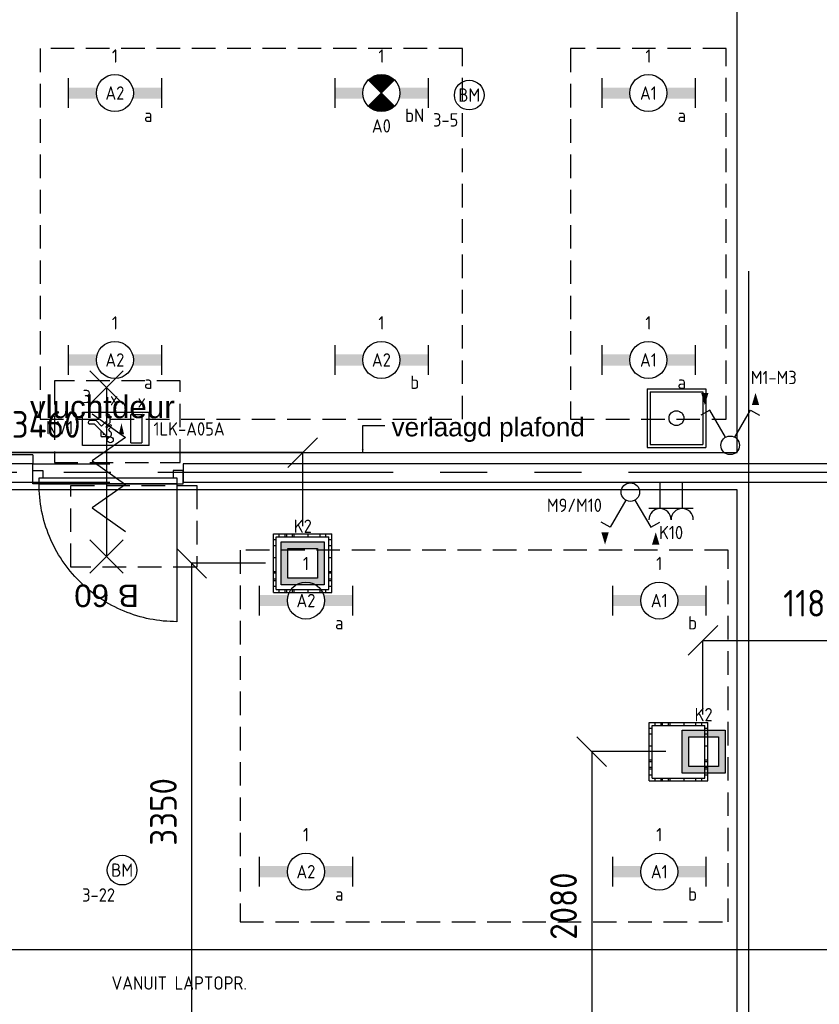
# Model space of a CAD drawing. Header units: millimetres. Extents: x -38031 to 110605, y -30229 to 92226.
# Tile 244 of 256: x 93413 to 98808, y 25479 to 32120. Entities that reach past the tile are written whole.
import ezdxf
from ezdxf.enums import TextEntityAlignment as Align

# ---------------------------------------------------------------- set-up
doc = ezdxf.new("R2010")
doc.units = ezdxf.units.MM
doc.header["$LTSCALE"] = 50
doc.set_wipeout_variables(frame=1)
doc.header["$PDMODE"] = 1
for name, pattern in [('E_GOOT3', [5, 4, -1]), ('HIDDEN2', [4.7625, 3.175, -1.5875]), ('PHANTOM', [63.5, 31.75, -6.35, 6.35, -6.35, 6.35, -6.35]), ('STYLE_01', [0.41664, 0.20828, -0.20836])]:
    doc.linetypes.add(name, pattern=pattern)
for name, color, linetype in [('AB$1A---_ATTRIB035', 8, 'Continuous'), ('AL$1A---_ALGEMEEN', 8, 'Continuous'), ('AL------_MAATVOERING', 2, 'Continuous'), ('AT$1A---_TEKST100', 8, 'Continuous'), ('BOUWKUNDIG', 8, 'Continuous'), ('EB6511--_ATTRIB', 2, 'Continuous'), ('EL6121--', 3, 'Continuous'), ('EL6131--_WG', 3, 'Continuous'), ('EL6222--', 3, 'Continuous'), ('EL6311--', 3, 'Continuous'), ('el6311--nv', 7, 'Continuous'), ('EL6350--', 3, 'Continuous'), ('EL6511--', 3, 'Continuous'), ('Kastenscheiding', 4, 'PHANTOM'), ('LICHT_TEXT018', 1, 'Continuous'), ('versterkte strook', 7, 'Continuous'), ('Vloerdoos (2e)', 51, 'Continuous'), ('Vloerdoos (OUD)', 51, 'Continuous'), ('Zonwering', 3, 'Continuous')]:
    doc.layers.add(name, color=color, linetype=linetype)
doc.styles.add('Arial', font='ARIAL.TTF')
doc.styles.add('BURO-018', font='iso.shx', dxfattribs={"height": 90})
doc.styles.get("Standard").update_dxf_attribs({"font": 'iso.shx'})
doc.dimstyles.new('STABICAD', dxfattribs={"dimscale": 100, "dimtxt": 1.8, "dimasz": 2, "dimexe": 0, "dimexo": 2.5, "dimgap": 1.5, "dimtad": 0, "dimdec": 0, "dimrnd": 10, "dimzin": 0, "dimdsep": 46, "dimtxsty": 'Standard', "dimblk1": 'OBLIQUE', "dimblk2": 'OBLIQUE', "dimsah": 1, "dimcen": -3, "dimadec": 0, "dimazin": 0, "dimtfac": 1, "dimtdec": 0, "dimtofl": 0, "dimtmove": 2, "dimatfit": 3, "dimfxl": 0, "dimtvp": 1.055556, "dimtolj": 1, "dimtzin": 0, "dimarcsym": 0})

# ---------------------------------------------------------------- blocks, each defined once
blk = doc.blocks.new('111405A')
at = {"color": 0, "linetype": 'Continuous'}
for p, q in [((-2.74, 7), (-3.95, 6.3)), ((-0.62, 3.33), (-2.74, 7)), ((0.62, 3.33), (2.74, 7)), ((2.74, 7), (3.95, 6.3))]:
    blk.add_line(p, q, dxfattribs=at)
at = {"color": 0}
for points in [[(-3.42, 7.67, 0, 1, 0), (-3.42, 9.33, 1, 1, 0)], [(3.42, 9.33, 0, 1, 0), (3.42, 7.67, 1, 1, 0)]]:
    blk.add_lwpolyline(points, format="xyseb", dxfattribs=at)
at = {"color": 0, "linetype": 'Continuous'}
blk.add_circle((0, 2.25), 1.25, dxfattribs=at)
at = {"color": 0, "linetype": 'Continuous', "style": 'BURO-018', "flags": 1}
blk.add_attdef('E_MATCODE', text='', height=1.8, dxfattribs=at).set_placement((0, 0), align=Align.MIDDLE)
blk = doc.blocks.new('_Oblique')
at = {"color": 0, "linetype": 'ByBlock', "lineweight": -2}
blk.add_line((-0.5, -0.5), (0.5, 0.5), dxfattribs=at)
blk = doc.blocks.new('*D27')
at = {"layer": 'AL------_MAATVOERING', "color": 0, "lineweight": -2}
for p, q in [((95072.4, 28454.1), (94572.4, 28454.1)), ((94572.4, 28454.1), (94572.4, 25100)), ((95072.4, 25100), (94572.4, 25100))]:
    blk.add_line(p, q, dxfattribs=at)
at = {"layer": 'Defpoints', "color": 0}
for p in [(95322.4, 28454.1), (94572.4, 25100), (95322.4, 25100)]:
    blk.add_point(p, dxfattribs=at)
at = {"layer": 'AL------_MAATVOERING', "color": 0, "lineweight": -2, "xscale": 200, "yscale": 200, "zscale": 200}
for p, rotation in [((94572.4, 28454.1), 90), ((94572.4, 25100), 270)]:
    blk.add_blockref('_Oblique', p, dxfattribs=dict(at, rotation=rotation))
at = {"layer": 'AL------_MAATVOERING', "color": 0, "insert": (94382.4, 26777.1), "char_height": 180, "attachment_point": 5, "rotation": 90}
blk.add_mtext('\\A1;3350', dxfattribs=at)
blk = doc.blocks.new('*D30')
at = {"layer": 'AL------_MAATVOERING', "color": 0, "lineweight": -2}
for p, q in [((91860, 28704.1), (91860, 29200)), ((95322.4, 29200), (91860, 29200)), ((95322.4, 28704.1), (95322.4, 29200))]:
    blk.add_line(p, q, dxfattribs=at)
at = {"layer": 'Defpoints', "color": 0}
for p in [(91860, 29200), (91860, 28454.1), (95322.4, 28454.1)]:
    blk.add_point(p, dxfattribs=at)
at = {"layer": 'AL------_MAATVOERING', "color": 0, "lineweight": -2, "xscale": 200, "yscale": 200, "zscale": 200, "rotation": 180}
blk.add_blockref('_Oblique', (91860, 29200), dxfattribs=at)
at = {"layer": 'AL------_MAATVOERING', "color": 0, "lineweight": -2, "xscale": 200, "yscale": 200, "zscale": 200}
blk.add_blockref('_Oblique', (95322.4, 29200), dxfattribs=at)
at = {"layer": 'AL------_MAATVOERING', "color": 0, "insert": (93591.2, 29390), "char_height": 180, "attachment_point": 5}
blk.add_mtext('\\A1;3460', dxfattribs=at)
blk = doc.blocks.new('*D31')
at = {"layer": 'AL------_MAATVOERING', "color": 0, "lineweight": -2}
for p, q in [((97772.6, 27183.4), (97272.6, 27183.4)), ((97272.6, 27183.4), (97272.6, 25100)), ((97772.6, 25100), (97272.6, 25100))]:
    blk.add_line(p, q, dxfattribs=at)
at = {"layer": 'Defpoints', "color": 0}
for p in [(98022.6, 27183.4), (97272.6, 25100), (98022.6, 25100)]:
    blk.add_point(p, dxfattribs=at)
at = {"layer": 'AL------_MAATVOERING', "color": 0, "lineweight": -2, "xscale": 200, "yscale": 200, "zscale": 200}
for p, rotation in [((97272.6, 27183.4), 90), ((97272.6, 25100), 270)]:
    blk.add_blockref('_Oblique', p, dxfattribs=dict(at, rotation=rotation))
at = {"layer": 'AL------_MAATVOERING', "color": 0, "insert": (97082.6, 26141.7), "char_height": 180, "attachment_point": 5, "rotation": 90}
blk.add_mtext('\\A1;2080', dxfattribs=at)
blk = doc.blocks.new('*D32')
at = {"layer": 'AL------_MAATVOERING', "color": 0, "lineweight": -2}
for p, q in [((98022.6, 27433.4), (98022.6, 27933.4)), ((98022.6, 27933.4), (99205, 27933.4)), ((99205, 27433.4), (99205, 27933.4))]:
    blk.add_line(p, q, dxfattribs=at)
at = {"layer": 'Defpoints', "color": 0}
for p in [(99205, 27933.4), (98022.6, 27183.4), (99205, 27183.4)]:
    blk.add_point(p, dxfattribs=at)
at = {"layer": 'AL------_MAATVOERING', "color": 0, "lineweight": -2, "xscale": 200, "yscale": 200, "zscale": 200, "rotation": 180}
blk.add_blockref('_Oblique', (98022.6, 27933.4), dxfattribs=at)
at = {"layer": 'AL------_MAATVOERING', "color": 0, "lineweight": -2, "xscale": 200, "yscale": 200, "zscale": 200}
blk.add_blockref('_Oblique', (99205, 27933.4), dxfattribs=at)
at = {"layer": 'AL------_MAATVOERING', "color": 0, "insert": (98762, 28184.3), "char_height": 180, "attachment_point": 5}
blk.add_mtext('\\A1;1180', dxfattribs=at)
blk = doc.blocks.new('1115B6630')
at = {"color": 0}
for p, q in [((-6.3, 2), (-6.3, -2)), ((6.3, 2), (6.3, -2))]:
    blk.add_line(p, q, dxfattribs=at)
at = {"color": 0, "linetype": 'Continuous'}
blk.add_circle((0, 0), 2.5, dxfattribs=at)
at = {"color": 0}
for points in [[(-2.5, 0.75), (-6.3, 0.75), (-2.5, -0.75), (-6.3, -0.75)], [(2.5, 0.75), (6.3, 0.75), (2.5, -0.75), (6.3, -0.75)]]:
    blk.add_solid(points, dxfattribs=at)
at = {"color": 0, "linetype": 'Continuous', "style": 'BURO-018'}
for tag, p in [('E_GKAST', (0, 8)), ('E_GROEP', (0, 5)), ('E_SGROEP', (4.5, 5)), ('E_ARMCODE', (0, 0)), ('E_SLET', (4.5, -3))]:
    blk.add_attdef(tag, text='', height=1.8, dxfattribs=at).set_placement(p, align=Align.MIDDLE)
blk = doc.blocks.new('E00018')
at = {"color": 0, "linetype": 'Continuous'}
for p, q in [((-1.77, -1.77), (1.77, 1.77)), ((1.77, -1.77), (-1.77, 1.77))]:
    blk.add_line(p, q, dxfattribs=at)
at = {"color": 0, "linetype": 'Continuous', "const_width": 2.5}
for points in [[(-0.88, 0.88, -0.198912), (0, 1.25, -0.198912), (0.88, 0.88, -1)], [(-0.88, -0.88, 0.198912), (0, -1.25, 0.198912), (0.88, -0.88, 1)]]:
    blk.add_lwpolyline(points, format="xyb", dxfattribs=at)
blk = doc.blocks.new('1115B6630-NO1')
at = {"color": 0}
for p, q in [((-6.3, 2), (-6.3, -2)), ((6.3, 2), (6.3, -2))]:
    blk.add_line(p, q, dxfattribs=at)
at = {"color": 0, "linetype": 'Continuous'}
blk.add_circle((0, 0), 2.5, dxfattribs=at)
at = {"color": 0}
for points in [[(-2.5, 0.75), (-6.3, 0.75), (-2.5, -0.75), (-6.3, -0.75)], [(2.5, 0.75), (6.3, 0.75), (2.5, -0.75), (6.3, -0.75)]]:
    blk.add_solid(points, dxfattribs=at)
at = {"color": 0, "zscale": 50}
blk.add_blockref('E00018', (0, 0), dxfattribs=at)
at = {"color": 0, "linetype": 'Continuous', "style": 'BURO-018'}
for tag, p in [('E_GKAST', (0, 8)), ('E_GROEP', (0, 5)), ('E_SGROEP', (4.5, 5)), ('E_ARMCODE', (0, 0)), ('E_SLET', (4.5, -3))]:
    blk.add_attdef(tag, text='', height=1.8, dxfattribs=at).set_placement(p, align=Align.MIDDLE)
blk = doc.blocks.new('E00414')
at = {"color": 0, "linetype": 'Continuous'}
for p, q in [((-2.9, -2.9), (-2.9, 2.9)), ((-2.9, 2.9), (2.9, 2.9)), ((2.9, 2.9), (2.9, -2.9)), ((-2, 2), (2, 2)), ((-2, -2), (-2, 2)), ((2, 2), (2, -2)), ((2, -2), (-2, -2)), ((2.9, -2.9), (-2.9, -2.9))]:
    blk.add_line(p, q, dxfattribs=at)
at = {"color": 0}
for points in [[(-2.9, 2.9), (2.9, 2.9), (-2, 2), (2, 2)], [(-2, -2), (-2.9, -2.9), (-2, 2), (-2.9, 2.9)], [(2, 2), (2.9, 2.9), (2, -2), (2.9, -2.9)], [(2, -2), (2.9, -2.9), (-2, -2), (-2.9, -2.9)]]:
    blk.add_solid(points, dxfattribs=at)
at = {"color": 0, "linetype": 'Continuous', "style": 'BURO-018'}
for tag, p in [('E_GKAST', (0, 8)), ('E_GROEP', (0, 5)), ('E_SGROEP', (4.5, 5))]:
    blk.add_attdef(tag, text='', height=1.8, dxfattribs=at).set_placement(p, align=Align.MIDDLE)
at = {"color": 0, "linetype": 'Continuous', "style": 'BURO-018', "flags": 1}
for tag, p in [('E_VERMCODE', (13, 5)), ('E_MATCODE', (0, 0))]:
    blk.add_attdef(tag, text='', height=1.8, dxfattribs=at).set_placement(p, align=Align.MIDDLE)
blk = doc.blocks.new('E00126')
at = {"color": 0, "linetype": 'Continuous'}
for p, q in [((-3, 4.5), (3, 4.5)), ((-1.5, 1), (-1.5, 4.5)), ((1.5, 1), (1.5, 4.5))]:
    blk.add_line(p, q, dxfattribs=at)
for centre in [(-1.5, 6), (1.5, 6)]:
    blk.add_arc(centre, 1.5, 180, 0, dxfattribs=at)
at = {"color": 0, "linetype": 'Continuous', "style": 'BURO-018'}
for tag, p in [('E_GKAST', (0, 11.5)), ('E_GROEP', (0, 8.5)), ('E_SGROEP', (4.5, 8.5))]:
    blk.add_attdef(tag, text='', height=1.8, dxfattribs=at).set_placement(p, align=Align.MIDDLE)
at = {"color": 0, "linetype": 'Continuous', "style": 'BURO-018', "flags": 1}
for tag, p in [('E_VERMCODE', (13, 8.5)), ('E_MATCODE', (0, 0))]:
    blk.add_attdef(tag, text='', height=1.8, dxfattribs=at).set_placement(p, align=Align.MIDDLE)
blk = doc.blocks.new('E00170')
at = {"color": 0, "linetype": 'Continuous'}
for q in [(5, 8.66), (-5, -8.66)]:
    blk.add_line((0, 0), q, dxfattribs=at)
for points in [[(5, 8.66, 0, 1, 0), (3.5, 6.062, 1, 1, 0)], [(-5, -8.66, 0, 1, 0), (-3.5, -6.062, 1, 1, 0)]]:
    blk.add_lwpolyline(points, format="xyseb", dxfattribs=at)
at = {"color": 0, "const_width": 0.5}
blk.add_lwpolyline([(-0.25, 0, 1), (0.25, 0, 1)], format="xyb", close=True, dxfattribs=at)
at = {"color": 0, "linetype": 'Continuous'}
blk.add_circle((0, 0), 0.5, dxfattribs=at)
blk = doc.blocks.new('E00123')
at = {"color": 0, "linetype": 'Continuous'}
blk.add_circle((0, 0), 2, dxfattribs=at)
at = {"color": 0, "linetype": 'Continuous', "style": 'BURO-018'}
for tag, p in [('E_TEXT1', (0, 4.5)), ('E_TEXT2', (0, 0))]:
    blk.add_attdef(tag, text='', height=1.8, dxfattribs=at).set_placement(p, align=Align.MIDDLE)
at = {"color": 0, "linetype": 'Continuous', "style": 'BURO-018', "flags": 1}
blk.add_attdef('E_MATCODE', (0, 0), '', height=1.8, dxfattribs=at)
blk = doc.blocks.new('1115C2J')
at = {"color": 0, "linetype": 'Continuous'}
for p, q in [((-4.5, 5.5), (4.5, 5.5)), ((-4.5, 1), (-4.5, 5.5)), ((4.5, 1), (4.5, 5.5)), ((-2.68, 4.35), (-3.52, 4.35)), ((-1.94, 3.61), (-2.68, 4.35)), ((-1.24, 4.31), (-1.94, 3.61)), ((-1.37, 3.5), (-0.76, 4.11)), ((-1.24, 4.31), (-1.24, 4.91)), ((-0.76, 4.11), (-0.76, 4.91)), ((2, 5.15), (3.5, 5.15)), ((2, 1.35), (2, 5.15)), ((3.5, 5.15), (3.5, 1.35)), ((-2.88, 3.87), (-3.52, 3.87)), ((-1.27, 2.26), (-2.88, 3.87)), ((-1.94, 2.93), (-2.04, 2.83)), ((-2.04, 2.83), (-2.04, 2.34)), ((-1.71, 2.7), (-1.72, 2.7)), ((-1.72, 2.7), (-1.72, 2.46)), ((-1.23, 3.35), (-1.37, 3.5)), ((-0.87, 3.71), (-1.23, 3.35)), ((-0.65, 3.49), (-1.01, 3.13)), ((-0.71, 2.83), (-1.01, 3.13)), ((-0.99, 2.14), (-1.84, 2.14)), ((-1.47, 2.46), (-1.72, 2.46)), ((2, 1.35), (3.5, 1.35)), ((4.5, 1), (-4.5, 1))]:
    blk.add_line(p, q, dxfattribs=at)
blk.add_lwpolyline([(0.75, 4, 0, 0.7, 0), (0.75, 2.5, 0.7, 0.7, 0)], format="xyseb", dxfattribs=at)
blk.add_circle((-0.76, 1.75), 0.4, dxfattribs=at)
for centre, radius, start, end in [((-3.52, 4.11), 0.24, 90, 270), ((-1, 4.91), 0.24, 0, 180), ((-0.99, 2.54), 0.4, 225, 45), ((-0.76, 3.6), 0.16, 315, 135), ((-1.84, 2.34), 0.2, 180, 270)]:
    blk.add_arc(centre, radius, start, end, dxfattribs=at)
at = {"color": 0, "linetype": 'Continuous', "style": 'BURO-018'}
for tag, p in [('E_GKAST', (0, 15.17)), ('E_GROEP', (0, 12.17)), ('E_SGROEP', (4.5, 12.17)), ('E_ARMCODE', (0, 8))]:
    blk.add_attdef(tag, text='', height=1.8, dxfattribs=at).set_placement(p, align=Align.MIDDLE)
at = {"layer": 'EL6350--', "color": 1, "style": 'BURO-018'}
blk.add_text('x', height=1.8, rotation=180, dxfattribs=at).set_placement((0.3, 7.65))
blk = doc.blocks.new('DOORVOERDOOS (2e)')
at = {"layer": 'Vloerdoos (OUD)'}
for p, q in [((-27.5, 367.5), (-27.5, -27.5)), ((-27.5, 367.5), (367.5, 367.5)), ((-7.5, 347.5), (347.5, 347.5)), ((-7.5, 347.5), (-7.5, -7.5)), ((347.5, 347.5), (347.5, -7.5)), ((367.5, 367.5), (367.5, -27.5)), ((-27.5, -27.5), (367.5, -27.5)), ((-7.5, -7.5), (347.5, -7.5))]:
    blk.add_line(p, q, dxfattribs=at)
blk.add_circle((170, 170), 50, dxfattribs=at)
blk = doc.blocks.new('VLOERDOOS (2e)')
at = {"layer": 'Vloerdoos (OUD)'}
for p, q in [((0, 395), (395, 395)), ((0, 395), (0, 0)), ((0, 355), (20, 355)), ((20, 375), (20, 20)), ((20, 375), (375, 375)), ((40, 375), (40, 395)), ((80, 375), (80, 395)), ((90, 375), (90, 395)), ((130, 375), (130, 395)), ((140, 375), (140, 395)), ((235, 375), (235, 395)), ((315, 375), (315, 395)), ((355, 375), (355, 395)), ((375, 375), (375, 20)), ((375, 355), (395, 355)), ((395, 395), (395, 0)), ((0, 315), (20, 315)), ((0, 305), (20, 305)), ((375, 315), (395, 315)), ((375, 305), (395, 305)), ((0, 265), (20, 265)), ((0, 255), (20, 255)), ((375, 265), (395, 265)), ((375, 255), (395, 255)), ((0, 160), (20, 160)), ((375, 160), (395, 160)), ((0, 80), (20, 80)), ((375, 80), (395, 80)), ((0, 40), (20, 40)), ((0, 0), (395, 0)), ((20, 20), (375, 20)), ((40, 0), (40, 20)), ((80, 0), (80, 20)), ((90, 0), (90, 20)), ((130, 0), (130, 20)), ((140, 0), (140, 20)), ((235, 0), (235, 20)), ((315, 0), (315, 20)), ((355, 0), (355, 20)), ((375, 40), (395, 40))]:
    blk.add_line(p, q, dxfattribs=at)
blk = doc.blocks.new('tekst 6 pts regel')
at = {"layer": 'AL$1A---_ALGEMEEN', "color": 0, "style": 'Arial'}
blk.add_attdef('regel_tekst', text='', height=151.5, dxfattribs=at).set_placement((0, -41.1), align=Align.TOP_CENTER)
at = {"layer": 'AL$1A---_ALGEMEEN', "color": 0, "flags": 1}
for tag, p in [('naam_ruimte', (-223.5, -516.2)), ('oppervlakte', (-223.5, -788.9)), ('stramiennummer', (-223.5, -1061.6))]:
    blk.add_attdef(tag, p, '', height=151.5, dxfattribs=at)
blk = doc.blocks.new('Group-35')
at = {"layer": 'AL$1A---_ALGEMEEN', "color": 0}
for p, q in [((-97.5, 382.003125), (127.5, 157.003125)), ((-97.5, 157.003125), (127.5, 382.003125))]:
    blk.add_line(p, q, dxfattribs=at)
at = {"layer": 'AL$1A---_ALGEMEEN', "color": 0, "flags": 1}
blk.add_attdef('B60_30', (-97.5, 157.003125), '', height=0.2, dxfattribs=at)
blk = doc.blocks.new('Group-36')
at = {"layer": 'AL$1A---_ALGEMEEN', "color": 0}
for p, q in [((-97.5, -757.809375), (127.5, -982.809375)), ((-97.5, -982.809375), (127.5, -757.809375))]:
    blk.add_line(p, q, dxfattribs=at)
at = {"layer": 'AL$1A---_ALGEMEEN', "color": 0, "flags": 1}
blk.add_attdef('B60_30', (-97.5, -982.809375), '', height=0.2, dxfattribs=at)
blk = doc.blocks.new('WBDBO 60 min')
at = {"layer": 'AL$1A---_ALGEMEEN', "color": 0}
blk.add_line((15, -870.3), (15, 269.5), dxfattribs=at)
for name in ['Group-35', 'Group-36']:
    blk.add_blockref(name, (0, 0), dxfattribs=at)
at = {"layer": 'AT$1A---_TEKST100', "style": 'Arial'}
blk.add_text('B 60', height=151.52, dxfattribs=at).set_placement((15, 413.9), align=Align.BOTTOM_CENTER)
blk = doc.blocks.new('WBDBO 60 min.zelfsl.')
at = {"layer": 'AL$1A---_ALGEMEEN', "color": 0}
blk.add_lwpolyline([(112.5, -692.4), (-112.5, -533.5), (112.5, -374.7), (-112.5, -215.8), (112.5, -57), (-112.5, 101.9)], dxfattribs=at)
blk.add_blockref('WBDBO 60 min', (0, 0), dxfattribs=at)
blk = doc.blocks.new('32x_hout-mk 962-p')
at = {"color": 0}
for points in [[(-32.7, -77), (-32.7, -10), (-122.7, -10), (-122.7, -77)], [(-122.7, -957), (-32.7, -957), (-32.7, -1024), (-122.7, -1024)]]:
    blk.add_wipeout(points, dxfattribs=at).dxf.layer = 'AL$1A---_ALGEMEEN'
at = {"layer": 'AL$1A---_ALGEMEEN', "color": 0}
for points in [[(-32.7, -77), (-32.7, -10), (-122.7, -10), (-122.7, -77)], [(897, -74.8), (896.2, -97.6), (894.8, -120.4), (892.8, -143.2), (890.3, -165.8), (887.2, -188.5), (883.6, -211), (879.4, -233.4), (874.7, -255.8), (869.4, -278), (863.6, -300), (857.2, -322), (850.4, -343.7), (842.9, -365.3), (835, -386.7), (826.5, -407.9), (817.5, -428.9), (808, -449.6), (798, -470.1), (787.5, -490.4), (776.5, -510.4), (765, -530.1), (753, -549.5), (740.6, -568.7), (727.6, -587.5), (714.3, -606), (700.5, -624.2), (686.2, -642), (671.5, -659.5), (656.4, -676.5), (640.8, -693.3), (624.9, -709.6), (608.6, -725.5), (591.8, -741.1), (574.7, -756.2), (557.3, -770.9), (539.5, -785.2), (521.3, -799), (502.8, -812.4), (484, -825.3), (464.8, -837.7), (445.4, -849.7), (425.7, -861.2), (405.7, -872.2), (385.4, -882.7), (364.9, -892.7), (344.2, -902.2), (323.2, -911.2), (302, -919.7), (280.6, -927.6), (259, -935.1), (237.3, -942), (215.3, -948.3), (193.3, -954.1), (171.1, -959.4), (148.7, -964.1), (126.3, -968.3), (103.8, -971.9), (81.1, -975), (58.4, -977.5), (35.7, -979.5), (12.9, -980.9), (-9.9, -981.7), (-32.7, -982), (-32.7, -52), (897.3, -52)], [(-122.7, -957), (-32.7, -957), (-32.7, -1024), (-122.7, -1024)]]:
    blk.add_lwpolyline(points, close=True, dxfattribs=at)
at = {"color": 0}
blk.add_wipeout([(-72.7, -52), (-32.7, -52), (-32.7, -982), (-72.7, -982)], dxfattribs=at).dxf.layer = 'AL$1A---_ALGEMEEN'
at = {"layer": 'AL$1A---_ALGEMEEN', "color": 0}
blk.add_lwpolyline([(-72.7, -52), (-32.7, -52), (-32.7, -982), (-72.7, -982)], close=True, dxfattribs=at)
at = {"layer": 'AL$1A---_ALGEMEEN', "color": 0, "rotation": 270}
blk.add_blockref('WBDBO 60 min.zelfsl.', (187.5, -511.6), dxfattribs=at)
blk = doc.blocks.new('txt 1_100 verlaagd plafond')
at = {"layer": 'AL$1A---_ALGEMEEN', "color": 0}
for p, q in [((-1830, 0), (-1830, 182.6)), ((-1830, 182.6), (-1680, 182.6))]:
    blk.add_line(p, q, dxfattribs=at)
blk.add_solid([(-1830, 0), (-1836.7, 25), (-1823.3, 25)], dxfattribs=at)
at = {"layer": 'AT$1A---_TEKST100', "insert": (-983.5, 235.8), "char_height": 126.27, "attachment_point": 2, "line_spacing_factor": 0.967741, "style": 'Arial'}
blk.add_mtext('{\\C256;\\lverlaagd plafond}', dxfattribs=at)
blk = doc.blocks.new('200254 W 211 30-06-2008')
at = {"layer": 'AL$1A---_ALGEMEEN'}
ref = blk.add_blockref('tekst 6 pts regel', (20914.16, 3608.45), dxfattribs=dict(at, xscale=0.02, yscale=0.02, zscale=0.02))
ref.add_attrib('regel_tekst', 'vluchtdeur', dxfattribs={"layer": 'AB$1A---_ATTRIB035', "height": 3.03, "style": 'Arial'}).set_placement((20914.16, 3607.63), align=Align.TOP_CENTER)
at = {"layer": 'AL$1A---_ALGEMEEN', "xscale": 0.02, "yscale": 0.02, "zscale": 0.02}
blk.add_blockref('txt 1_100 verlaagd plafond', (20985.9, 3599.95), dxfattribs=at)
for points in [[(20697.05, 3598.45), (20697.05, 3595.95), (20904.77, 3595.95), (20904.77, 3598.45)], [(21015.85, 3598.45), (20925.05, 3598.45), (20925.05, 3595.95), (21015.85, 3595.95)]]:
    blk.add_wipeout(points).dxf.layer = 'AL$1A---_ALGEMEEN'
at = {"layer": 'AL$1A---_ALGEMEEN'}
for points in [[(20697.05, 3598.45), (20697.05, 3595.95), (20904.77, 3595.95), (20904.77, 3598.45)], [(21015.85, 3598.45), (20925.05, 3598.45), (20925.05, 3595.95), (21015.85, 3595.95)]]:
    blk.add_lwpolyline(points, close=True, dxfattribs=at)
at = {"layer": 'AL$1A---_ALGEMEEN', "xscale": 0.02, "yscale": 0.02, "zscale": 0.02, "rotation": 270}
blk.add_blockref('32x_hout-mk 962-p', (20925.25, 3595.09), dxfattribs=at)
at = {"layer": 'AL$1A---_ALGEMEEN', "linetype": 'STYLE_01'}
for p, q in [((20904.77, 3598.45), (20925.05, 3598.45)), ((20904.77, 3595.95), (20925.05, 3595.95))]:
    blk.add_line(p, q, dxfattribs=at)
at = {"layer": 'AL$1A---_ALGEMEEN'}
for points in [[(20698.05, 3599.95), (20999.83, 3599.95), (20999.83, 3931.55), (20610.21, 3931.55), (20610.21, 3740.55), (20891.23, 3740.55), (20891.23, 3651.67), (20698.05, 3651.67)], [(20727.45, 3482.94), (20751.26, 3482.94), (20751.26, 3469.2), (20751.35, 3343.55), (20852.95, 3343.55), (20852.95, 3309.73), (20999.83, 3309.73), (20999.83, 3594.95), (20770.95, 3594.95), (20770.95, 3524.55), (20685.04, 3524.55), (20684.83, 3483.09)]]:
    blk.add_lwpolyline(points, close=True, dxfattribs=at)

msp = doc.modelspace()

# ---------------------------------------------------------------- block references
at = {"layer": 'BOUWKUNDIG', "xscale": 50, "yscale": 50, "zscale": 50}
msp.add_blockref('200254 W 211 30-06-2008', (-951737.5, -150797.3), dxfattribs=at)

# ---------------------------------------------------------------- next in the draw order: linework, layer by layer
at = {"layer": 'EL6131--_WG', "linetype": 'E_GOOT3'}
for p, q in [((93501, 29185), (83115, 29185)), ((93501, 29185), (93501, 29125)), ((93501, 29125), (83115, 29125))]:
    msp.add_line(p, q, dxfattribs=at)
at = {"layer": 'Kastenscheiding'}
msp.add_line((102282.8, 29065.8), (82390.3, 29065.8), dxfattribs=at)
at = {"layer": 'LICHT_TEXT018', "linetype": 'HIDDEN2'}
for points in [[(93550.1, 29425.1), (96400.1, 29425.1), (96400.1, 31925.1), (93550.1, 31925.1)], [(97129.9, 29425.1), (98179.9, 29425.1), (98179.9, 31925.1), (97129.9, 31925.1)], [(94496.1, 29684), (93647.3, 29684), (93647.3, 29133.1), (94496.1, 29133.1)], [(94607.3, 28427.4), (93758.6, 28427.4), (93758.6, 28978.3), (94607.3, 28978.3)], [(94900.1, 26035.3), (98193.1, 26035.3), (98193.1, 28541.5), (94900.1, 28541.5)]]:
    msp.add_lwpolyline(points, close=True, dxfattribs=at)
at = {"layer": 'versterkte strook'}
for p, q in [((98330, 30424.2), (98330, 11924.5)), ((82069.1, 25850), (100596.1, 25850))]:
    msp.add_line(p, q, dxfattribs=at)

# ---------------------------------------------------------------- next in the draw order: block references
at = {"layer": 'EL6121--', "xscale": 200, "yscale": 200, "zscale": 200}
msp.add_blockref('E00170', (99081, 25100), dxfattribs=at)
at = {"layer": 'EL6222--'}
ref = msp.add_blockref('E00126', (97808, 29047.8), dxfattribs=dict(at, xscale=50, yscale=50, zscale=50, rotation=180.0000000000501))
ref.add_attrib('E_GROEP', 'K10', dxfattribs={"layer": '0', "color": 1, "linetype": 'Continuous', "height": 90, "style": 'BURO-018'}).set_placement((97808, 28661.3), align=Align.MIDDLE)
ref = msp.add_blockref('E00414', (95323, 28453.8), dxfattribs=dict(at, xscale=50, yscale=50, zscale=50))
ref.add_attrib('E_GROEP', 'K2', dxfattribs={"layer": '0', "color": 1, "linetype": 'Continuous', "height": 90, "style": 'BURO-018'}).set_placement((95323, 28703.8), align=Align.MIDDLE)
ref = msp.add_blockref('E00414', (98027.5, 27183), dxfattribs=dict(at, xscale=50, yscale=50, zscale=50))
ref.add_attrib('E_GROEP', 'K2', dxfattribs={"layer": '0', "color": 1, "linetype": 'Continuous', "height": 90, "style": 'BURO-018'}).set_placement((98027.5, 27433), align=Align.MIDDLE)
at = {"layer": 'EL6311--'}
ref = msp.add_blockref('1115B6630', (94055.1, 31625.1), dxfattribs=dict(at, xscale=50, yscale=50, zscale=50))
ref.add_attrib('E_ARMCODE', 'A2', dxfattribs={"layer": '0', "color": 1, "linetype": 'Continuous', "height": 90, "style": 'BURO-018'}).set_placement((94055.1, 31625.1), align=Align.MIDDLE)
ref.add_attrib('E_SLET', 'a', dxfattribs={"layer": '0', "color": 1, "linetype": 'Continuous', "height": 90, "style": 'BURO-018'}).set_placement((94280.1, 31475.1), align=Align.MIDDLE)
ref.add_attrib('E_GROEP', '1', dxfattribs={"layer": '0', "color": 1, "linetype": 'Continuous', "height": 90, "style": 'BURO-018'}).set_placement((94055.1, 31875.1), align=Align.MIDDLE)
ref = msp.add_blockref('1115B6630', (97654.9, 31625.1), dxfattribs=dict(at, xscale=50, yscale=50, zscale=50))
ref.add_attrib('E_ARMCODE', 'A1', dxfattribs={"layer": '0', "color": 1, "linetype": 'Continuous', "height": 90, "style": 'BURO-018'}).set_placement((97654.9, 31625.1), align=Align.MIDDLE)
ref.add_attrib('E_SLET', 'a', dxfattribs={"layer": '0', "color": 1, "linetype": 'Continuous', "height": 90, "style": 'BURO-018'}).set_placement((97879.9, 31475.1), align=Align.MIDDLE)
ref.add_attrib('E_GROEP', '1', dxfattribs={"layer": '0', "color": 1, "linetype": 'Continuous', "height": 90, "style": 'BURO-018'}).set_placement((97654.9, 31875.1), align=Align.MIDDLE)
ref = msp.add_blockref('1115B6630', (94055.1, 29825.1), dxfattribs=dict(at, xscale=50, yscale=50, zscale=50))
ref.add_attrib('E_ARMCODE', 'A2', dxfattribs={"layer": '0', "color": 1, "linetype": 'Continuous', "height": 90, "style": 'BURO-018'}).set_placement((94055.1, 29825.1), align=Align.MIDDLE)
ref.add_attrib('E_SLET', 'a', dxfattribs={"layer": '0', "color": 1, "linetype": 'Continuous', "height": 90, "style": 'BURO-018'}).set_placement((94280.1, 29675.1), align=Align.MIDDLE)
ref.add_attrib('E_GROEP', '1', dxfattribs={"layer": '0', "color": 1, "linetype": 'Continuous', "height": 90, "style": 'BURO-018'}).set_placement((94055.1, 30075.1), align=Align.MIDDLE)
ref = msp.add_blockref('1115B6630', (95853.3, 29825.1), dxfattribs=dict(at, xscale=50, yscale=50, zscale=50))
ref.add_attrib('E_ARMCODE', 'A2', dxfattribs={"layer": '0', "color": 1, "linetype": 'Continuous', "height": 90, "style": 'BURO-018'}).set_placement((95853.3, 29825.1), align=Align.MIDDLE)
ref.add_attrib('E_SLET', 'b', dxfattribs={"layer": '0', "color": 1, "linetype": 'Continuous', "height": 90, "style": 'BURO-018'}).set_placement((96078.3, 29675.1), align=Align.MIDDLE)
ref.add_attrib('E_GROEP', '1', dxfattribs={"layer": '0', "color": 1, "linetype": 'Continuous', "height": 90, "style": 'BURO-018'}).set_placement((95853.3, 30075.1), align=Align.MIDDLE)
ref = msp.add_blockref('1115B6630', (97654.9, 29825.1), dxfattribs=dict(at, xscale=50, yscale=50, zscale=50))
ref.add_attrib('E_ARMCODE', 'A1', dxfattribs={"layer": '0', "color": 1, "linetype": 'Continuous', "height": 90, "style": 'BURO-018'}).set_placement((97654.9, 29825.1), align=Align.MIDDLE)
ref.add_attrib('E_SLET', 'a', dxfattribs={"layer": '0', "color": 1, "linetype": 'Continuous', "height": 90, "style": 'BURO-018'}).set_placement((97879.9, 29675.1), align=Align.MIDDLE)
ref.add_attrib('E_GROEP', '1', dxfattribs={"layer": '0', "color": 1, "linetype": 'Continuous', "height": 90, "style": 'BURO-018'}).set_placement((97654.9, 30075.1), align=Align.MIDDLE)
ref = msp.add_blockref('1115B6630', (95344.2, 28202.4), dxfattribs=dict(at, xscale=50, yscale=50, zscale=50))
ref.add_attrib('E_ARMCODE', 'A2', dxfattribs={"layer": '0', "color": 1, "linetype": 'Continuous', "height": 90, "style": 'BURO-018'}).set_placement((95344.2, 28202.4), align=Align.MIDDLE)
ref.add_attrib('E_SLET', 'a', dxfattribs={"layer": '0', "color": 1, "linetype": 'Continuous', "height": 90, "style": 'BURO-018'}).set_placement((95569.2, 28052.4), align=Align.MIDDLE)
ref.add_attrib('E_GROEP', '1', dxfattribs={"layer": '0', "color": 1, "linetype": 'Continuous', "height": 90, "style": 'BURO-018'}).set_placement((95344.2, 28452.4), align=Align.MIDDLE)
ref = msp.add_blockref('1115B6630', (97728, 28202.4), dxfattribs=dict(at, xscale=50, yscale=50, zscale=50))
ref.add_attrib('E_ARMCODE', 'A1', dxfattribs={"layer": '0', "color": 1, "linetype": 'Continuous', "height": 90, "style": 'BURO-018'}).set_placement((97728, 28202.4), align=Align.MIDDLE)
ref.add_attrib('E_SLET', 'b', dxfattribs={"layer": '0', "color": 1, "linetype": 'Continuous', "height": 90, "style": 'BURO-018'}).set_placement((97953, 28052.4), align=Align.MIDDLE)
ref.add_attrib('E_GROEP', '1', dxfattribs={"layer": '0', "color": 1, "linetype": 'Continuous', "height": 90, "style": 'BURO-018'}).set_placement((97728, 28452.4), align=Align.MIDDLE)
ref = msp.add_blockref('1115B6630', (95344.2, 26373.7), dxfattribs=dict(at, xscale=50, yscale=50, zscale=50))
ref.add_attrib('E_ARMCODE', 'A2', dxfattribs={"layer": '0', "color": 1, "linetype": 'Continuous', "height": 90, "style": 'BURO-018'}).set_placement((95344.2, 26373.7), align=Align.MIDDLE)
ref.add_attrib('E_SLET', 'a', dxfattribs={"layer": '0', "color": 1, "linetype": 'Continuous', "height": 90, "style": 'BURO-018'}).set_placement((95569.2, 26223.7), align=Align.MIDDLE)
ref.add_attrib('E_GROEP', '1', dxfattribs={"layer": '0', "color": 1, "linetype": 'Continuous', "height": 90, "style": 'BURO-018'}).set_placement((95344.2, 26623.7), align=Align.MIDDLE)
ref = msp.add_blockref('1115B6630', (97728, 26373.7), dxfattribs=dict(at, xscale=50, yscale=50, zscale=50))
ref.add_attrib('E_ARMCODE', 'A1', dxfattribs={"layer": '0', "color": 1, "linetype": 'Continuous', "height": 90, "style": 'BURO-018'}).set_placement((97728, 26373.7), align=Align.MIDDLE)
ref.add_attrib('E_SLET', 'b', dxfattribs={"layer": '0', "color": 1, "linetype": 'Continuous', "height": 90, "style": 'BURO-018'}).set_placement((97953, 26223.7), align=Align.MIDDLE)
ref.add_attrib('E_GROEP', '1', dxfattribs={"layer": '0', "color": 1, "linetype": 'Continuous', "height": 90, "style": 'BURO-018'}).set_placement((97728, 26623.7), align=Align.MIDDLE)
at = {"layer": 'el6311--nv'}
ref = msp.add_blockref('1115B6630-NO1', (95853.3, 31625.1), dxfattribs=dict(at, xscale=50, yscale=50, zscale=50))
ref.add_attrib('E_ARMCODE', 'A0', dxfattribs={"layer": '0', "color": 1, "linetype": 'Continuous', "height": 90, "style": 'BURO-018'}).set_placement((95853.3, 31403.6), align=Align.MIDDLE)
ref.add_attrib('E_SLET', 'bN', dxfattribs={"layer": '0', "color": 1, "linetype": 'Continuous', "height": 90, "style": 'BURO-018'}).set_placement((96078.3, 31475.1), align=Align.MIDDLE)
ref.add_attrib('E_GROEP', '1', dxfattribs={"layer": '0', "color": 1, "linetype": 'Continuous', "height": 90, "style": 'BURO-018'}).set_placement((95853.3, 31875.1), align=Align.MIDDLE)
ref = msp.add_blockref('1115C2J', (94061.9, 29198.8), dxfattribs=dict(at, xscale=50, yscale=50, zscale=50))
ref.add_attrib('E_ARMCODE', 'NV1', dxfattribs={"layer": '0', "color": 1, "linetype": 'Continuous', "height": 90, "style": 'BURO-018'}).set_placement((93682.5, 29368.8), align=Align.MIDDLE)
ref.add_attrib('E_GROEP', '3', dxfattribs={"layer": '0', "color": 1, "linetype": 'Continuous', "height": 90, "style": 'BURO-018'}).set_placement((93865.4, 29578.8), align=Align.MIDDLE)
ref.add_attrib('E_GKAST', '1LK-A05A', dxfattribs={"layer": '0', "color": 1, "linetype": 'Continuous', "height": 90, "style": 'BURO-018'}).set_placement((94555.8, 29360.1), align=Align.MIDDLE)
at = {"layer": 'EL6511--'}
ref = msp.add_blockref('E00123', (96445.8, 31611.6), dxfattribs=dict(at, xscale=50, yscale=50, zscale=50))
ref.add_attrib('E_TEXT2', 'BM', dxfattribs={"layer": 'EB6511--_ATTRIB', "color": 1, "linetype": 'Continuous', "height": 90, "style": 'BURO-018'}).set_placement((96445.8, 31611.6), align=Align.MIDDLE)
ref.add_attrib('E_TEXT1', '3-5', dxfattribs={"layer": 'EB6511--_ATTRIB', "color": 1, "linetype": 'Continuous', "height": 90, "style": 'BURO-018'}).set_placement((96286.9, 31444.4), align=Align.MIDDLE)
ref = msp.add_blockref('E00123', (94104, 26384.2), dxfattribs=dict(at, xscale=50, yscale=50, zscale=50))
ref.add_attrib('E_TEXT2', 'BM', dxfattribs={"layer": 'EB6511--_ATTRIB', "color": 1, "linetype": 'Continuous', "height": 90, "style": 'BURO-018'}).set_placement((94104, 26384.2), align=Align.MIDDLE)
ref.add_attrib('E_TEXT1', '3-22', dxfattribs={"layer": 'EB6511--_ATTRIB', "color": 1, "linetype": 'Continuous', "height": 90, "style": 'BURO-018'}).set_placement((93945.1, 26216.9), align=Align.MIDDLE)
at = {"layer": 'Vloerdoos (2e)'}
msp.add_blockref('DOORVOERDOOS (2e)', (97674.3, 29262.5), dxfattribs=at)
at = {"layer": 'Vloerdoos (2e)', "rotation": 90}
for p in [(95519.3, 28256.3), (98056.1, 26985.5)]:
    msp.add_blockref('VLOERDOOS (2e)', p, dxfattribs=at)
at = {"layer": 'Zonwering', "xscale": 50, "yscale": 50, "zscale": 50}
msp.add_blockref('111405A', (98206.7, 29136.8), dxfattribs=at)
at = {"layer": 'Zonwering', "xscale": 50, "yscale": 50, "zscale": 50, "rotation": 180}
msp.add_blockref('111405A', (97533.5, 29046.4), dxfattribs=at)

# ---------------------------------------------------------------- next in the draw order: texts
at = {"layer": 'EL6222--', "color": 1}
msp.add_text('VANUIT LAPTOPR.', height=90, dxfattribs=at).set_placement((94032.1, 25577.9))
at = {"layer": 'el6311--nv', "style": 'BURO-018'}
msp.add_text('x', height=90, dxfattribs=at).set_placement((94208.9, 29503.4))
at = {"layer": 'Zonwering', "color": 1}
for s, p in [('M1-M3', (98345.7, 29661.9)), ('M9/M10', (96970.2, 28799.9))]:
    msp.add_text(s, height=90, dxfattribs=at).set_placement(p)

# ---------------------------------------------------------------- next in the draw order: dimensions: what is measured, and where the dimension line sits
at = {"layer": 'AL------_MAATVOERING'}
dim = msp.add_linear_dim(base=(91860, 29200), p1=(95322.4, 28454.1), p2=(91860, 28454.1), dimstyle='STABICAD', override={"dimdec": 0}, dxfattribs=at)
dim.commit()
dim.dimension.update_dxf_attribs({"geometry": '*D30', "text_midpoint": (93591.2, 29390)})
for base, p1, p2, picture, middle in [((94572.4, 25100), (95322.4, 28454.1), (95322.4, 25100), '*D27', (94382.4, 26777.1)), ((97272.6, 25100), (98022.6, 27183.4), (98022.6, 25100), '*D31', (97082.6, 26141.7))]:
    dim = msp.add_linear_dim(base=base, p1=p1, p2=p2, angle=90, dimstyle='STABICAD', override={"dimdec": 0}, dxfattribs=at)
    dim.commit()
    dim.dimension.update_dxf_attribs({"geometry": picture, "text_midpoint": middle})
dim = msp.add_linear_dim(base=(99205, 27933.4), p1=(98022.6, 27183.4), p2=(99205, 27183.4), dimstyle='STABICAD', override={"dimdec": 0}, dxfattribs=at)
dim.commit()
dim.dimension.update_dxf_attribs({"geometry": '*D32', "text_midpoint": (98762, 28184.3), "dimtype": 160})

doc.saveas('drawing.dxf')
